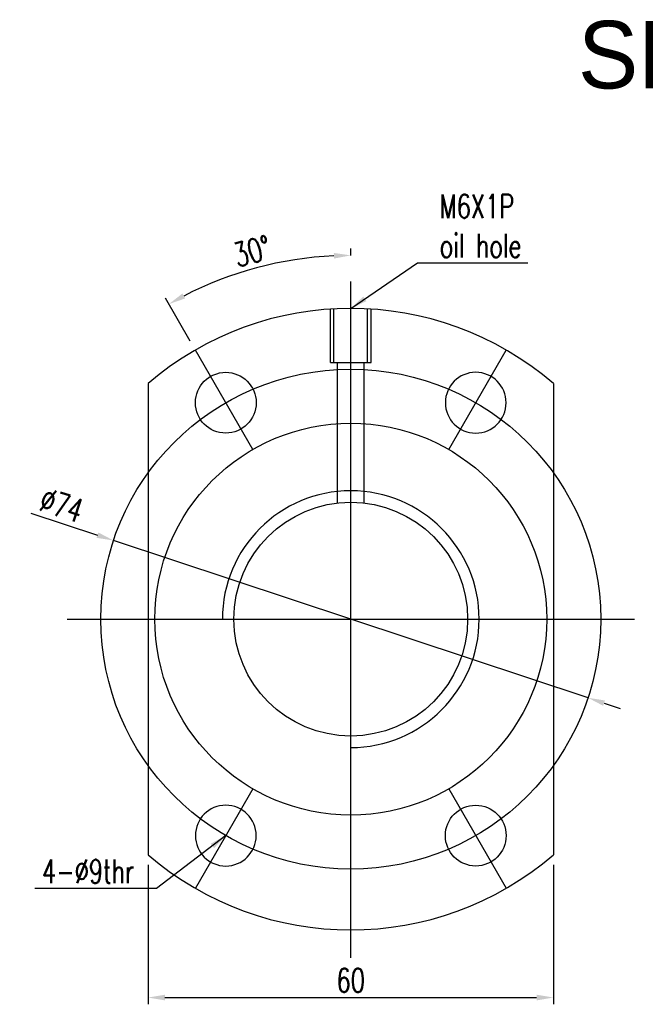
# Model space of a CAD drawing. Header units: millimetres. Extents: x 7 to 218, y 15 to 167.
# Tile 1 of 64: x 7 to 100, y 22 to 167. Entities that reach past the tile are written whole.
import ezdxf
from ezdxf.lldxf.tags import DXFTag

# ---------------------------------------------------------------- set-up
doc = ezdxf.new("R2010")
doc.units = ezdxf.units.MM
doc.header["$LTSCALE"] = 0.2
doc.layers.get('DEFPOINTS').update_dxf_attribs({"linetype": 'CONTINUOUS'})
doc.layers.add('layer 1', color=7, linetype='CONTINUOUS')
doc.styles.add('DIM-7', font='SIMPLEX.shx', dxfattribs={"width": 0.7, "bigfont": 'chineset.shx'})
tags = doc.linetypes.add('DASHED', pattern=[25.72, 12.86, -12.86]).pattern_tags.tags
tags[6:7] = [DXFTag(74, 4), DXFTag(75, 0), DXFTag(340, '0'), DXFTag(46, 0.0), DXFTag(50, 0.0), DXFTag(44, 0.0), DXFTag(45, 0.0)]
tags[4:5] = [DXFTag(74, 4), DXFTag(75, 0), DXFTag(340, '0'), DXFTag(46, 0.0), DXFTag(50, 0.0), DXFTag(44, 0.0), DXFTag(45, 0.0)]
doc.dimstyles.new('CNS', dxfattribs={"dimtxt": 3.5, "dimasz": 2.5, "dimexe": 1, "dimexo": 1.5, "dimgap": 0.09, "dimtad": 0, "dimdsep": 46, "dimtxsty": 'DIM-7', "dimcen": 0.09, "dimclrd": 1, "dimclre": 1, "dimclrt": 4, "dimadec": 0, "dimazin": 0, "dimtfac": 1, "dimtix": 1, "dimtmove": 2, "dimatfit": 3, "dimfxl": 1, "dimtvp": 0.971429, "dimtolj": 1, "dimarcsym": 0})

# ---------------------------------------------------------------- blocks, each defined once
blk = doc.blocks.new('*D7')
at = {"layer": 'DEFPOINTS', "color": 0, "transparency": 16777216}
for p in [(26.3, 43.75), (86.3, 43.75), (86.3, 22.61)]:
    blk.add_point(p, dxfattribs=at)
at = {"layer": 'layer 1', "lineweight": -2, "transparency": 16777216}
for p, q in [((26.3, 42.25), (26.3, 21.61)), ((86.3, 42.25), (86.3, 21.61)), ((28.8, 22.61), (83.8, 22.61))]:
    blk.add_line(p, q, dxfattribs=at)
at = {"layer": 'layer 1', "transparency": 16777216}
for points in [[(28.8, 23.03), (28.8, 22.19), (26.3, 22.61)], [(83.8, 23.03), (83.8, 22.19), (86.3, 22.61)]]:
    blk.add_solid(points, dxfattribs=at)
at = {"layer": 'layer 1', "transparency": 16777216, "insert": (56.3, 25.16), "char_height": 3.5, "attachment_point": 5, "style": 'DIM-7'}
blk.add_mtext('\\A1;60', dxfattribs=at)
blk = doc.blocks.new('*D8')
at = {"layer": 'DEFPOINTS', "color": 0, "transparency": 16777216}
for p in [(21.18, 90.27), (91.42, 66.98)]:
    blk.add_point(p, dxfattribs=at)
at = {"layer": 'layer 1', "lineweight": -2, "transparency": 16777216}
for p, q in [((8.93, 94.33), (18.81, 91.05)), ((91.42, 66.98), (21.18, 90.27)), ((93.79, 66.19), (96.16, 65.41))]:
    blk.add_line(p, q, dxfattribs=at)
at = {"layer": 'layer 1', "transparency": 16777216}
for points in [[(18.94, 91.45), (18.67, 90.66), (21.18, 90.27)], [(93.92, 66.59), (93.66, 65.8), (91.42, 66.98)]]:
    blk.add_solid(points, dxfattribs=at)
at = {"layer": 'layer 1', "transparency": 16777216, "insert": (13.49, 95.5), "char_height": 3.5, "attachment_point": 5, "rotation": 341.6574, "style": 'DIM-7'}
blk.add_mtext('\\A1;∅74', dxfattribs=at)
blk = doc.blocks.new('*D10')
at = {"layer": 'DEFPOINTS', "color": 0, "transparency": 16777216}
for p in [(46.95, 131.65), (56.3, 130.97), (33.3, 118.46), (41.8, 103.74), (56.3, 28.62)]:
    blk.add_point(p, dxfattribs=at)
at = {"layer": 'layer 1', "lineweight": -2, "transparency": 16777216}
for p, q in [((56.3, 132.47), (56.3, 133.47)), ((32.55, 119.76), (28.87, 126.12))]:
    blk.add_line(p, q, dxfattribs=at)
blk.add_arc((56.3, 78.62), 53.85, 92.6602, 117.342, dxfattribs=at)
at = {"layer": 'layer 1', "transparency": 16777216}
for points in [[(53.79, 132.83), (53.81, 132), (56.3, 132.47)], [(31.77, 126.09), (31.37, 126.82), (29.37, 125.26)]]:
    blk.add_solid(points, dxfattribs=at)
at = {"layer": 'layer 1', "transparency": 16777216, "insert": (41.7, 133.1), "char_height": 3.5, "attachment_point": 5, "rotation": 15.0011, "style": 'DIM-7'}
blk.add_mtext('\\A1;30°', dxfattribs=at)

msp = doc.modelspace()

# ---------------------------------------------------------------- linework, layer by layer
at = {"layer": 'layer 1'}
for p, q in [((56.298, 28.475), (56.298, 128.623)), ((41.797, 103.737), (33.297, 118.459)), ((70.799, 103.737), (79.3, 118.459)), ((14.298, 78.623), (98.298, 78.623)), ((41.797, 53.509), (33.297, 38.787)), ((70.799, 53.509), (79.3, 38.787))]:
    msp.add_line(p, q, dxfattribs=at)
at = {"layer": 'layer 1', "linetype": 'DASHED'}
for p, q in [((53.298, 116.623), (53.298, 124.525)), ((53.798, 116.623), (53.798, 124.525)), ((58.798, 116.623), (58.798, 124.525)), ((59.298, 116.623), (59.298, 124.525)), ((53.298, 116.623), (59.298, 116.623)), ((54.298, 116.623), (54.298, 95.807)), ((58.298, 95.81), (58.298, 116.623))]:
    msp.add_line(p, q, dxfattribs=at)
at = {"layer": 'layer 1', "linetype": 'Continuous'}
for p, q in [((26.298, 113.494), (26.298, 43.752)), ((86.298, 113.494), (86.298, 43.752))]:
    msp.add_line(p, q, dxfattribs=at)
at = {"layer": 'layer 1'}
for radius in [37, 29, 17.3]:
    msp.add_circle((56.298, 78.623), radius, dxfattribs=at)
at = {"layer": 'layer 1', "linetype": 'Continuous'}
for centre in [(37.798, 110.663), (74.798, 46.583)]:
    msp.add_circle(centre, 4.5, dxfattribs=at)
at = {"layer": 'layer 1', "linetype": 'Continuous', "extrusion": (0, 0, -1)}
for centre in [(-74.798, 110.663), (-37.798, 46.583)]:
    msp.add_circle(centre, 4.5, dxfattribs=at)
at = {"layer": 'layer 1', "linetype": 'Continuous'}
for start, end in [(49.29429, 130.70571), (229.29429, 310.70571)]:
    msp.add_arc((56.298, 78.623), 46, start, end, dxfattribs=at)
at = {"layer": 'layer 1'}
msp.add_arc((56.298, 78.623), 19.005, 270, 180, dxfattribs=at)

# ---------------------------------------------------------------- texts
msp.add_text('SFY03232-3.6', height=10, dxfattribs=at).set_placement((89.93, 157.183))
at = {"layer": 'layer 1', "char_height": 3.5, "style": 'DIM-7'}
for s, insert, attachment_point in [('M6X1P\\Poil hole', (69.465, 136.826), 4), ('\\A1;4-%%C9thr', (24.247, 39.535), 9)]:
    msp.add_mtext(s, dxfattribs=dict(at, insert=insert, attachment_point=attachment_point))

# ---------------------------------------------------------------- dimensions: what is measured, and where the dimension line sits
at = {"layer": 'layer 1'}
dim = msp.add_angular_dim_2l(base=(46.947, 131.654), line1=((56.298, 130.973), (56.298, 28.623)), line2=((41.797, 103.737), (33.297, 118.459)), dimstyle='CNS', override={"dimgap": 0.8, "dimtad": 1, "dimclrd": 256, "dimclre": 256, "dimclrt": 256, "dimtmove": 1}, dxfattribs=at)
dim.commit()
dim.dimension.update_dxf_attribs({"geometry": '*D10', "text_midpoint": (41.7, 133.1)})
dim = msp.add_diameter_dim_2p(p1=(91.418, 66.979), p2=(21.178, 90.267), dimstyle='CNS', override={"dimgap": 0.8, "dimtad": 1, "dimclrd": 256, "dimclre": 256, "dimclrt": 256, "dimtmove": 1}, dxfattribs=at)
dim.commit()
dim.dimension.update_dxf_attribs({"geometry": '*D8', "text_midpoint": (13.485, 95.504)})
dim = msp.add_linear_dim(base=(86.298, 22.61), p1=(26.298, 43.752), p2=(86.298, 43.752), dimstyle='CNS', override={"dimgap": 0.8, "dimtad": 1, "dimclrd": 256, "dimclre": 256, "dimclrt": 256, "dimtmove": 1}, dxfattribs=at)
dim.commit()
dim.dimension.update_dxf_attribs({"geometry": '*D7', "text_midpoint": (56.298, 25.16)})

# ---------------------------------------------------------------- leaders
at = {"layer": 'layer 1', "annotation_type": 0, "has_hookline": 1}
for points, hookline_direction, text_width in [([(56.309, 124.623), (66.165, 131.359), (68.665, 131.359)], 0, 13.067), ([(37.797, 46.581), (27.547, 38.735), (25.047, 38.735)], 1, 14.7)]:
    msp.add_leader(points, dimstyle='CNS', override={"dimgap": 0.8, "dimtad": 1, "dimclrd": 256, "dimclre": 256, "dimclrt": 256, "dimtmove": 1}, dxfattribs=dict(at, hookline_direction=hookline_direction, text_width=text_width))

doc.saveas('drawing.dxf')
